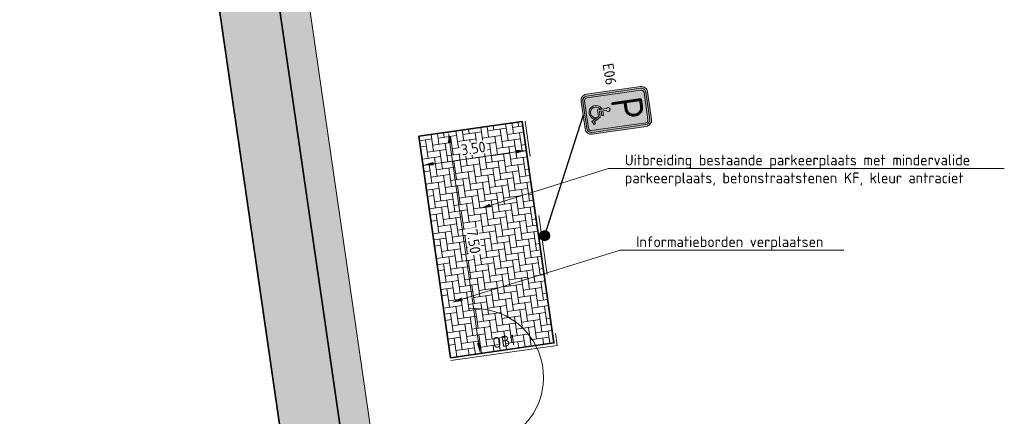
# Model space of a CAD drawing. Header units: metres. Extents: x 191748 to 192615, y 309710 to 310028.
# Tile 24 of 76: x 191961 to 191994, y 309821 to 309834. Entities that reach past the tile are written whole.
import ezdxf
from ezdxf import colors
from ezdxf.entities.mleader import LeaderData, LeaderLine
from ezdxf.enums import TextEntityAlignment as Align
from ezdxf.math import Vec2, Vec3

# ---------------------------------------------------------------- set-up
doc = ezdxf.new("R2010")
doc.units = ezdxf.units.M
doc.linetypes.add('VH-OPSLUITBAND-SO', pattern=[10, 4, -2, 2, -2])
doc.linetypes.add('VH-OPSLUITBAND_100X200', pattern=[16, 8, -2, 4, -2])
for name, color, linetype, lineweight in [('N-WE-VH-GESLOTENVERHARDING_ASFALT-A', 252, 'Continuous', 9), ('N-WE-VH-GESLOTENVERHARDING_ASFALT_FREESVAK-A', 252, 'Continuous', 9), ('N-WE-VH-KANTOPSLUITING_OPSLUITBAND_80X200 VOORKANT-G', 1, 'Continuous', 35), ('N-WE-VH-KANTOPSLUITING_OPSLUITBAND_80X200-G', 5, 'VH-OPSLUITBAND-SO', 18), ('N-WE-VH-KANTOPSLUITING_TEKST-T', 7, 'VH-OPSLUITBAND_100X200', 35), ('N-WE-VH-KANTVERHARDING-G', 5, 'Continuous', 35), ('N-WE-VH-OPENVERHARDING_BETONSTRAATSTEEN_ANTRACIET-A', 250, 'Continuous', 9), ('N-WE-VH-VERHARDING_ASFALT-A', 253, 'Continuous', 9), ('N-WE-VW-VERKEERSTEKEN_BORD-T25', 7, 'Continuous', 25), ('N-WE-VW-VERKEERSTEKEN_BORD_E-S-200', 7, 'Continuous', 25), ('X-XX-AL-AANPIJLING-S', 6, 'Continuous', 5), ('X-XX-AL-MAATVOERING-M', 6, 'Continuous', 18)]:
    doc.layers.add(name, color=color, linetype=linetype, lineweight=lineweight)
doc.styles.add('NLCS-ISO', font='NLCS-ISO.ttf')
doc.styles.add('NLCS-ISO-M200-T18', font='NLCS-ISO.ttf', dxfattribs={"height": 0.36})
doc.styles.add('NLCS-ISO-M200-T25', font='NLCS-ISO.ttf', dxfattribs={"height": 0.5})
doc.styles.add('NLCS-RVV-M200-T25', font='NLCS-RVV.ttf')
doc.dimstyles.new('NLCS-M200-T18-PIJL_L2_H2', dxfattribs={"dimscale": 0.2, "dimtxt": 2.5, "dimasz": 1.8, "dimexe": 2, "dimexo": 2, "dimgap": 0.7, "dimtad": 1, "dimzin": 0, "dimdsep": 46, "dimtxsty": 'NLCS-ISO-M200-T18', "dimcen": 0, "dimdle": 2, "dimclrd": 256, "dimclre": 256, "dimclrt": 7, "dimazin": 0, "dimtfac": 1, "dimtdec": 3, "dimtofl": 0, "dimtmove": 0, "dimatfit": 3, "dimfxl": 2, "dimfxlon": 1, "dimtfillclr": 256, "dimtolj": 1, "dimtzin": 0, "dimlwd": -1, "dimlwe": -1, "dimarcsym": 0})

# ---------------------------------------------------------------- blocks, each defined once
blk = doc.blocks.new('N-SVW-VERKEERSTEKEN_BORD_E06-SO')
at = {"true_color": 0x007dc8}
h = blk.add_hatch(color=152, dxfattribs=at)
h.dxf.hatch_style = 1
h.paths.add_polyline_path([(-2.25, 3.050000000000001), (-2.25, -3.05, 0.4142135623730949), (-1.550000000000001, -3.749999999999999), (-2.296212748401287e-16, -3.75), (-2.173748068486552e-16, -3.55), (-1.550000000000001, -3.549999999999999, -0.414213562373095), (-2.05, -3.05), (-2.05, 3.050000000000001, -0.4142135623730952), (-1.55, 3.550000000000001), (1.10555322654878e-15, 3.550000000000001), (1.117799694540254e-15, 3.75), (-1.55, 3.75, 0.4142135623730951)])
at = {"true_color": 0xffffff}
h = blk.add_hatch(color=7, dxfattribs=at)
h.dxf.hatch_style = 1
h.paths.add_polyline_path([(-1.55, -3.349999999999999, -0.4142135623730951), (-1.85, -3.049999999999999), (-1.85, 3.05, -0.4142135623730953), (-1.55, 3.35), (8.157510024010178e-16, 3.35), (8.835086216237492e-16, 3.550000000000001), (-1.55, 3.550000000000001, 0.4142135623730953), (-2.05, 3.050000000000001), (-2.05, -3.05, 0.4142135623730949), (-1.550000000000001, -3.549999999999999), (-3.839082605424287e-16, -3.55), (-3.161506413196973e-16, -3.35)])
at = {"true_color": 0x007dc8}
h = blk.add_hatch(color=152, dxfattribs=at)
h.dxf.hatch_style = 1
h.paths.add_polyline_path([(-0.3638773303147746, -1.064274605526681, -0.721619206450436), (-0.209866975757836, -0.6704703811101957), (4.440892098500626e-16, 3.35), (-1.55, 3.35, 0.4142135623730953), (-1.85, 3.05), (-1.85, -3.049999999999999, 0.4142135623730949), (-1.55, -3.349999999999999), (1.55, -3.35, 0.1989123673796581), (1.762132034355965, -3.262132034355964), (0.8314640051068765, -2.863764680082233), (0.618837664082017, -2.467051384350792), (0.554014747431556, -2.486496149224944), (0.6110618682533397, -2.588921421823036, -0.3006450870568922), (-0.09161897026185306, -3.055637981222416, -0.7981471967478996), (-0.4287002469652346, -1.588048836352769), (-0.4287002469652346, -1.693059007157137), (-0.3638773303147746, -1.567306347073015)])
h = blk.add_hatch(color=152, dxfattribs=at)
h.dxf.hatch_style = 1
h.paths.add_polyline_path([(1.850000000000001, 3.05, 0.4142135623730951), (1.550000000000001, 3.35), (4.440892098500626e-16, 3.350000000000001), (-0.209866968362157, -0.6704702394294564, -0.8759613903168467), (-0.1745994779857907, -1.110950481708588), (-0.1745994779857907, -1.505078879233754), (0.3465793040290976, -1.505078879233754), (0.3465793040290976, -1.694356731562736), (-0.1745994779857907, -1.694356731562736), (-0.1745994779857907, -1.878464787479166), (0.517710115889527, -1.881060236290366), (0.9144339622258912, -2.620024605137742), (1.106307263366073, -2.511121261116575), (1.194468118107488, -2.679677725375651), (0.8314640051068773, -2.863764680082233), (1.762132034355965, -3.262132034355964, 0.1989123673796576), (1.85, -3.05)])
h = blk.add_hatch(color=152, dxfattribs=at)
h.dxf.hatch_style = 1
h.paths.add_polyline_path([(1.550000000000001, 3.75), (1.117799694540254e-15, 3.75), (1.10555322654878e-15, 3.550000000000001), (1.550000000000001, 3.550000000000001, -0.414213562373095), (2.050000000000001, 3.050000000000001), (2.050000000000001, -3.05, -0.4142135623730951), (1.55, -3.55), (-2.173748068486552e-16, -3.55), (-2.296212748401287e-16, -3.75), (1.55, -3.75, 0.4142135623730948), (2.25, -3.05), (2.250000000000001, 3.050000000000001, 0.4142135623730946)])
at = {"true_color": 0xffffff}
h = blk.add_hatch(color=7, dxfattribs=at)
h.dxf.hatch_style = 1
h.paths.add_polyline_path([(-4.271729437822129e-16, -3.35), (-3.839082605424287e-16, -3.55), (1.55, -3.55, 0.4142135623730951), (2.050000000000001, -3.05), (2.050000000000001, 3.050000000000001, 0.414213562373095), (1.550000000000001, 3.550000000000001), (8.835086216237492e-16, 3.550000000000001), (8.157510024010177e-16, 3.349999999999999), (1.550000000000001, 3.35, -0.4142135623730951), (1.850000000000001, 3.05), (1.85, -3.05, -0.4142135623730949), (1.55, -3.35)])
h = blk.add_hatch(color=7, dxfattribs=at)
h.dxf.hatch_style = 1
edge = h.paths.add_edge_path()
edge.add_line((1.194468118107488, -2.679677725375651), (0.8314640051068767, -2.863764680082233))
edge.add_line((0.8314640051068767, -2.863764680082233), (0.4062113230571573, -2.070338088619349))
edge.add_line((0.4062113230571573, -2.070338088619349), (-0.3638773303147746, -2.070338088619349))
edge.add_line((-0.3638773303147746, -2.070338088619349), (-0.3638773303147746, -1.064274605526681))
edge.add_arc((-0.2214855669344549, -0.8929441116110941), 0.2227769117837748, 89.94322207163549, 230.2702294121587, ccw=False)
edge.add_arc((-0.2214856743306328, -0.8930524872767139), 0.2228852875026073, -77.85653757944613, 89.94322207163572, ccw=False)
edge.add_line((-0.1745994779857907, -1.110950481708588), (-0.1745994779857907, -1.505078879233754))
edge.add_line((-0.1745994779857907, -1.505078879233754), (0.3465793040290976, -1.505078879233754))
edge.add_line((0.3465793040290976, -1.505078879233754), (0.3465793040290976, -1.694356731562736))
edge.add_line((0.3465793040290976, -1.694356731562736), (-0.1745994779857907, -1.694356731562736))
edge.add_line((-0.1745994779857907, -1.694356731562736), (-0.1745994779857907, -1.878464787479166))
edge.add_line((-0.1745994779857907, -1.878464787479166), (0.517710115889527, -1.881060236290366))
edge.add_line((0.517710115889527, -1.881060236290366), (0.9144339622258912, -2.620024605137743))
edge.add_line((0.9144339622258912, -2.620024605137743), (1.106307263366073, -2.511121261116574))
edge.add_line((1.106307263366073, -2.511121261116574), (1.194468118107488, -2.679677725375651))
h = blk.add_hatch(color=7, dxfattribs=at)
h.dxf.hatch_style = 1
edge = h.paths.add_edge_path()
edge.add_line((0.4969676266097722, -2.384070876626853), (0.6110618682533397, -2.588921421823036))
edge.add_arc((-0.09329548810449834, -2.290783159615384), 0.7648566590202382, 270.12558885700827, 337.05817753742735, ccw=False)
edge.add_arc((-0.09331140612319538, -2.283521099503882), 0.7721187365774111, 115.74551143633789, 270.1255888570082, ccw=False)
edge.add_line((-0.4287002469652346, -1.588048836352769), (-0.4287002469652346, -1.798069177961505))
edge.add_arc((-0.08964211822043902, -2.289806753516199), 0.5972991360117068, 124.5866636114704, 269.8103705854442)
edge.add_arc((-0.08965447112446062, -2.293539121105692), 0.5935667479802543, 269.8103705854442, 351.2269141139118)
at = {"true_color": 0x007dc8}
h = blk.add_hatch(color=152, dxfattribs=at)
h.dxf.hatch_style = 1
h.paths.add_polyline_path([(0.496967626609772, -2.384070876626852), (0.5540147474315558, -2.486496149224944), (0.6188376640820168, -2.467051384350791), (0.4062113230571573, -2.070338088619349), (-0.3638773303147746, -2.070338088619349), (-0.3638773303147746, -1.567306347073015), (-0.4287002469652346, -1.693059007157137), (-0.4287002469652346, -1.798069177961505, 0.734732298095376), (-0.09161897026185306, -2.887102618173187, 0.3709857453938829)], flags=17)
at = {"color": 152, "lineweight": 0, "true_color": 0x007dc8}
blk.add_lwpolyline([(-1.550000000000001, -3.75), (1.55, -3.75, 0.4142135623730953), (2.250000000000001, -3.050000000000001), (2.250000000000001, 3.05, 0.4142135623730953), (1.550000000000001, 3.75), (-1.549999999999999, 3.75, 0.4142135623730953), (-2.25, 3.050000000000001), (-2.25, -3.05, 0.4142135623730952)], format="xyb", close=True, dxfattribs=at)
at = {"color": 7, "lineweight": 0, "true_color": 0xffffff}
for points in [[(-1.55, -3.549999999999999), (1.55, -3.55, 0.414213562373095), (2.050000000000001, -3.05), (2.050000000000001, 3.05, 0.414213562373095), (1.550000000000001, 3.55), (-1.55, 3.55, 0.414213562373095), (-2.05, 3.05), (-2.05, -3.05, 0.414213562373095)], [(-1.55, -3.349999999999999), (1.55, -3.35, 0.4142135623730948), (1.85, -3.05), (1.850000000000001, 3.05, 0.4142135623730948), (1.550000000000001, 3.35), (-1.55, 3.35, 0.4142135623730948), (-1.85, 3.05), (-1.85, -3.05, 0.4142135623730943)], [(1.194468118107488, -2.679677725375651), (0.8314640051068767, -2.863764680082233), (0.4062113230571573, -2.070338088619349), (-0.3638773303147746, -2.070338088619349), (-0.3638773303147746, -1.064274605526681, -0.7023360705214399), (-0.2212648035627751, -0.6701673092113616, -0.898823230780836), (-0.1745994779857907, -1.110950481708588), (-0.1745994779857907, -1.505078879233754), (0.3465793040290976, -1.505078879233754), (0.3465793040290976, -1.694356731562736), (-0.1745994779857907, -1.694356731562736), (-0.1745994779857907, -1.878464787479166), (0.517710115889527, -1.881060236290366), (0.9144339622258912, -2.620024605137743), (1.106307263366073, -2.511121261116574)], [(0.4969676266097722, -2.384070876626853), (0.6110618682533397, -2.588921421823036, -0.3006450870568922), (-0.09161897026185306, -3.055637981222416, -0.798147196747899), (-0.4287002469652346, -1.588048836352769), (-0.4287002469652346, -1.798069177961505, 0.7347322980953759), (-0.09161897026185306, -2.887102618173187, 0.3709857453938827), (0.4969676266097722, -2.384070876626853)]]:
    blk.add_lwpolyline(points, format="xyb", close=True, dxfattribs=at)
at = {"color": 7, "true_color": 0xffffff, "style": 'NLCS-RVV-M200-T25', "width": 0.9}
blk.add_text('P', height=3.5, dxfattribs=at).set_placement((-0.048146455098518, 1.267231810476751), align=Align.MIDDLE_CENTER)
blk = doc.blocks.new('TEKST OB')
at = {"layer": 'N-WE-VH-KANTOPSLUITING_TEKST-T', "style": 'NLCS-ISO'}
blk.add_attdef('TEKST_OPSLUITBANDEN', text='', height=0.36, rotation=0.340705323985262, dxfattribs=at).set_placement((0, 0), align=Align.BOTTOM_CENTER)
blk = doc.blocks.new('*D184')
at = {"layer": 'defpoints', "color": 0, "transparency": 16777216}
for p in [(191974.574622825, 309830.5496879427), (191976.6319862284, 309823.2681362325), (191975.640283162, 309823.1257827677)]:
    blk.add_point(p, dxfattribs=at)
at = {"layer": 'X-XX-AL-MAATVOERING-M', "transparency": 16777216}
for p, q in [((191975.1703842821, 309830.6352061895), (191975.9622675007, 309830.7488766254)), ((191975.6174775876, 309830.3356939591), (191976.5808345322, 309823.6244836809)), ((191976.2360446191, 309823.2113010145), (191977.0279278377, 309823.3249714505))]:
    blk.add_line(p, q, dxfattribs=at)
for points in [[(191975.676868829, 309830.3442192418), (191975.5580863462, 309830.3271686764), (191975.5663258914, 309830.6920414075)], [(191976.6402257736, 309823.6330089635), (191976.5214432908, 309823.6159583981), (191976.6319862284, 309823.2681362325)]]:
    blk.add_solid(points, dxfattribs=at)
at = {"layer": 'X-XX-AL-MAATVOERING-M', "color": 7, "transparency": 16777216, "insert": (191976.4159093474, 309827.0255569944), "char_height": 0.36, "attachment_point": 5, "rotation": 278.1686904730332, "style": 'NLCS-ISO-M200-T18', "bg_fill": 3, "box_fill_scale": 1.1, "bg_fill_color": 256, "bg_fill_true_color": 13158600, "bg_fill_transparency": 0}
blk.add_mtext('\\A1;7.50', dxfattribs=at)
blk = doc.blocks.new('*D185')
at = {"layer": 'defpoints', "color": 0, "transparency": 16777216}
for p in [(191978.0391118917, 309831.0469961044), (191974.5750611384, 309830.5466345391), (191978.1788287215, 309830.0797231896)]:
    blk.add_point(p, dxfattribs=at)
at = {"layer": 'X-XX-AL-MAATVOERING-M', "transparency": 16777216}
for p, q in [((191978.1216445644, 309830.4756145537), (191978.2360128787, 309829.6838318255)), ((191974.6575938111, 309829.9752529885), (191974.7719621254, 309829.1834702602)), ((191975.071080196, 309829.6308273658), (191977.8225264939, 309830.0282574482))]:
    blk.add_line(p, q, dxfattribs=at)
for points in [[(191977.8139488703, 309830.0876411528), (191977.8311041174, 309829.9688737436), (191978.1788287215, 309830.0797231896)], [(191975.0625025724, 309829.6902110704), (191975.0796578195, 309829.5714436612), (191974.7147779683, 309829.5793616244)]]:
    blk.add_solid(points, dxfattribs=at)
at = {"layer": 'X-XX-AL-MAATVOERING-M', "color": 7, "transparency": 16777216, "insert": (191976.4010560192, 309830.1462554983), "char_height": 0.36, "attachment_point": 5, "rotation": 8.219187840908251, "style": 'NLCS-ISO-M200-T18', "bg_fill": 3, "box_fill_scale": 1.1, "bg_fill_color": 256, "bg_fill_true_color": 13158600, "bg_fill_transparency": 0}
blk.add_mtext('\\A1;3.50', dxfattribs=at)

msp = doc.modelspace()

# ---------------------------------------------------------------- hatches: boundary and pattern name
at = {"layer": 'N-WE-VH-GESLOTENVERHARDING_ASFALT_FREESVAK-A'}
h = msp.add_hatch(dxfattribs=at)
h.set_pattern_fill('AVH-ASFALT_FREESVAK', color=256, scale=0.1, pattern_type=2)
h.set_pattern_definition([(8.243162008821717, (191973.3149835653, 309818.318001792), (0.1322334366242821, 0.1770379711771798), [0.15625, -0.15625]), (98.24316200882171, (191973.4696192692, 309818.3404040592), (-0.1770379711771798, 0.1322334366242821), [0.15625, -0.15625])])
h.paths.add_polyline_path([(191972.468679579, 309817.1849286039), (191963.6628679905, 309877.9747262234), (191965.3436527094, 309873.3470680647), (191973.3149835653, 309818.318001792), (191975.7894886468, 309818.6764864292), (191975.9328631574, 309817.6868179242)])
at = {"layer": 'N-WE-VH-OPENVERHARDING_BETONSTRAATSTEEN_ANTRACIET-A'}
h = msp.add_hatch(dxfattribs=at)
h.set_pattern_fill('AVH-BSS_KEIFORMAAT_ELLEBOOG', color=256, scale=2, pattern_type=2)
h.set_pattern_definition([(8.16869058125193, (191975.640283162, 309823.1257827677), (0.1780308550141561, 0.2377078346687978), [0.63, -0.21]), (278.168690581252, (191975.5806061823, 309823.5415214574), (0.1780308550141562, 0.2377078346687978), [0.63, -0.21])])
h.paths.add_polyline_path([(191974.574622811, 309830.5496879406), (191978.0391118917, 309831.0469961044), (191979.1047722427, 309823.6230909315), (191975.640283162, 309823.1257827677)])
at = {"layer": 'N-WE-VH-VERHARDING_ASFALT-A'}
h = msp.add_hatch(color=256, dxfattribs=at)
h.dxf.hatch_style = 1
edge = h.paths.add_edge_path()
edge.add_line((191962.5463280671, 309881.1406568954), (191961.2010553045, 309881.0186865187))
edge.add_line((191961.2010553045, 309881.0186865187), (191970.4893384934, 309816.8982077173))
edge.add_line((191970.4893384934, 309816.8982077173), (191970.88447745, 309814.1731413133))
edge.add_line((191970.88447745, 309814.1731413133), (191970.9561647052, 309813.6783070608))
edge.add_line((191970.9561647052, 309813.6783070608), (191971.1540984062, 309813.7069819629))
edge.add_line((191971.1540984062, 309813.7069819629), (191971.499305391, 309811.3241282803))
edge.add_line((191971.499305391, 309811.3241282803), (191971.5215479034, 309810.9624271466))
edge.add_arc((191950.6058430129, 309904.7587131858), 96.09999992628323, 282.5707625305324, 286.3777396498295)
edge.add_line((191977.7030375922, 309812.5581056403), (191979.5426513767, 309813.0987568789))
edge.add_arc((191982.3657084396, 309818.6187522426), 6.199999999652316, 188.2431620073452, 242.9137161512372, ccw=False)
edge.add_line((191976.2297637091, 309817.7298302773), (191972.468679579, 309817.1849286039))
edge.add_line((191972.468679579, 309817.1849286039), (191963.6411052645, 309878.1249624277))
edge.add_line((191963.6411052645, 309878.1249624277), (191962.5463280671, 309881.1406568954))
at = {"layer": 'N-WE-VW-VERKEERSTEKEN_BORD_E-S-200'}
h = msp.add_hatch(color=256, dxfattribs=at)
h.dxf.hatch_style = 1
edge = h.paths.add_edge_path()
edge.add_arc((191978.792434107, 309827.2176622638), 0.168475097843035, 0, 360)

# ---------------------------------------------------------------- linework, layer by layer
at = {"layer": 'N-WE-VH-GESLOTENVERHARDING_ASFALT-A'}
msp.add_lwpolyline([(191975.7894886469, 309818.6764864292), (191973.3149835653, 309818.318001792), (191965.3436527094, 309873.3470680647)], dxfattribs=at)
at = {"layer": 'N-WE-VH-KANTOPSLUITING_OPSLUITBAND_80X200 VOORKANT-G'}
msp.add_lwpolyline([(191975.640283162, 309823.1257827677), (191979.1047722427, 309823.6230909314), (191978.0391118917, 309831.0469961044)], dxfattribs=at)
at = {"layer": 'N-WE-VH-KANTOPSLUITING_OPSLUITBAND_80X200-G', "flags": 128}
msp.add_lwpolyline([(191975.6544919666, 309823.0267973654), (191979.2179664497, 309823.5383143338), (191978.138097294, 309831.0612049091)], dxfattribs=at)
at = {"layer": 'N-WE-VH-KANTVERHARDING-G'}
for p, q in [((191974.574622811, 309830.5496879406), (191978.0391118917, 309831.0469961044)), ((191975.640283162, 309823.1257827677), (191974.574622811, 309830.5496879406))]:
    msp.add_line(p, q, dxfattribs=at)
for points in [[(191970.8844774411, 309814.1731413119), (191961.201056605, 309881.0186866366)], [(191972.468679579, 309817.1849286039), (191963.6411052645, 309878.1249624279)]]:
    msp.add_lwpolyline(points, dxfattribs=at)
at = {"layer": 'N-WE-VW-VERKEERSTEKEN_BORD_E-S-200'}
msp.add_lwpolyline([(191980.0805466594, 309831.26), (191978.792434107, 309827.2176622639)], dxfattribs=at)
msp.add_circle((191978.792434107, 309827.2176622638), 0.168475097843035, dxfattribs=at)
at = {"layer": 'X-XX-AL-AANPIJLING-S'}
msp.add_arc((191976.4541404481, 309822.4693049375), 2.301587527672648, 285.4391446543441, 95.26981660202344, dxfattribs=at)

# ---------------------------------------------------------------- block references
at = {"layer": 'N-WE-VH-KANTOPSLUITING_TEKST-T', "rotation": 8.168690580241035}
msp.add_blockref('TEKST OB', (191977.4652745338, 309823.3877501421), dxfattribs=at).add_auto_attribs({'TEKST_OPSLUITBANDEN': 'OB1'})
at = {"layer": 'N-WE-VW-VERKEERSTEKEN_BORD_E-S-200', "xscale": 0.3, "yscale": 0.3, "zscale": 0.3, "rotation": 278.1686905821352}
msp.add_blockref('N-SVW-VERKEERSTEKEN_BORD_E06-SO', (191981.1941324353, 309831.4198490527), dxfattribs=at)

# ---------------------------------------------------------------- leaders
at = {"layer": 'X-XX-AL-AANPIJLING-S', "color": 0}
ml = msp.add_multileader_mtext('Standard', dxfattribs=at)
ml.set_content('Uitbreiding bestaande parkeerplaats met mindervalide\\Pparkeerplaats, betonstraatstenen KF, kleur antraciet', style='NLCS-ISO')
ml.set_leader_properties(color=6, linetype='ByLayer', lineweight=-1)
ml.build(insert=Vec2(0, 0))
ml.multileader.update_dxf_attribs({"text_left_attachment_type": 6, "text_right_attachment_type": 6, "dogleg_length": 0.36, "arrow_head_size": 0.36})
ctx = ml.context
ctx.base_point, ctx.char_height, ctx.arrow_head_size, ctx.landing_gap_size, ctx.plane_origin = Vec3(191981.2977203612, 309829.4667868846), 0.36, 0.36, 0.18, Vec3(191975.3031498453, 309827.7187039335)
ctx.left_attachment, ctx.right_attachment = 6, 6
notes = []
notes.append((ctx, [(0, (1, 1, 0), (191980.9377203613, 309829.4667868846), (1, 0), 0.36, [(0, [(191976.6219169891, 309828.1274400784)], 0, [])])]))
ctx.mtext.insert, ctx.mtext.flow_direction = Vec3(191981.4777203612, 309829.9347868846), 5
ml = msp.add_multileader_mtext('Standard', dxfattribs=at)
ml.set_content('Informatieborden verplaatsen', style='NLCS-ISO')
ml.set_leader_properties(color=6, linetype='ByLayer', lineweight=-1)
ml.build(insert=Vec2(0, 0))
ml.multileader.update_dxf_attribs({"text_left_attachment_type": 6, "text_right_attachment_type": 6, "dogleg_length": 0.36, "arrow_head_size": 0.36})
ctx = ml.context
ctx.base_point, ctx.char_height, ctx.arrow_head_size, ctx.landing_gap_size, ctx.plane_origin = Vec3(191981.6798517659, 309826.7259579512), 0.36, 0.36, 0.18, Vec3(191975.68528125, 309824.977875)
ctx.left_attachment, ctx.right_attachment = 6, 6
notes.append((ctx, [(0, (1, 1, 0), (191981.319851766, 309826.7259579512), (1, 0), 0.36, [(0, [(191975.68528125, 309824.977875)], 0, [])])]))
ctx.mtext.insert, ctx.mtext.flow_direction = Vec3(191981.8598517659, 309827.1939579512), 5
for ctx, leaders in notes:
    for number, flags, end, landing, length, lines in leaders:
        leader = LeaderData()
        leader.index, (leader.has_last_leader_line, leader.has_dogleg_vector, leader.attachment_direction) = number, flags
        leader.last_leader_point, leader.dogleg_vector, leader.dogleg_length = Vec3(end), Vec3(landing), length
        for number, points, colour, breaks in lines:
            line = LeaderLine()
            line.index, line.vertices, line.color, line.breaks = number, Vec3.list(points), colors.encode_raw_color(colour), breaks
            leader.lines.append(line)
        ctx.leaders.append(leader)

# ---------------------------------------------------------------- next in the draw order: texts
at = {"layer": 'N-WE-VW-VERKEERSTEKEN_BORD-T25', "insert": (191981.0860655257, 309833.0252421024), "char_height": 0.36, "attachment_point": 1, "rotation": 279.3377215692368, "style": 'NLCS-ISO-M200-T25', "bg_fill": 3, "box_fill_scale": 1.5, "bg_fill_color": 256, "bg_fill_transparency": 0}
msp.add_mtext_dynamic_manual_height_columns('E06', width=0.36, gutter_width=2.5, heights=[0], dxfattribs=at)

# ---------------------------------------------------------------- next in the draw order: dimensions: what is measured, and where the dimension line sits
at = {"layer": 'X-XX-AL-MAATVOERING-M'}
dim = msp.add_aligned_dim(p1=(191974.574622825, 309830.5496879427), p2=(191975.640283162, 309823.1257827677), distance=1.0018679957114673, dimstyle='NLCS-M200-T18-PIJL_L2_H2', override={"dimtfill": 1}, dxfattribs=at)
dim.commit()
dim.dimension.update_dxf_attribs({"geometry": '*D184', "text_midpoint": (191976.4159093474, 309827.0255569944)})

# ---------------------------------------------------------------- next in the draw order: dimensions: what is measured, and where the dimension line sits
dim = msp.add_aligned_dim(p1=(191974.5750611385, 309830.5466345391), p2=(191978.0391118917, 309831.0469961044), distance=-0.9773114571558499, dimstyle='NLCS-M200-T18-PIJL_L2_H2', override={"dimtfill": 1}, dxfattribs=at)
dim.commit()
dim.dimension.update_dxf_attribs({"geometry": '*D185', "text_midpoint": (191976.4010560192, 309830.1462554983)})

doc.saveas('drawing.dxf')
